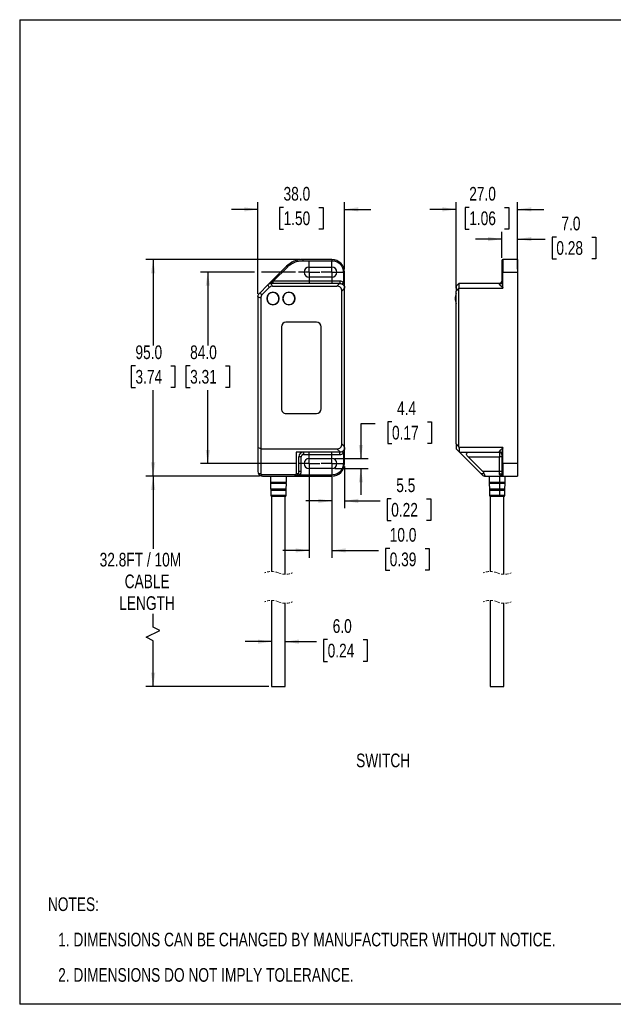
# Model space of a CAD drawing. Header units: millimetres. Extents: x 0 to 559, y 0 to 432.
# Tile 1 of 2: x 0 to 261, y 0 to 432. Entities that reach past the tile are written whole.
import ezdxf

# ---------------------------------------------------------------- set-up
doc = ezdxf.new("R2010")
doc.units = ezdxf.units.MM
doc.linetypes.add('CENTERX2', pattern=[20.32, 12.7, -2.54, 2.54, -2.54])
doc.linetypes.add('HIDDEN', pattern=[1.905, 1.27, -0.635])
doc.layers.add('CENTER', color=40, linetype='CENTERX2')
doc.layers.add('DIMENSIONS', color=140, linetype='Continuous', lineweight=25)
doc.layers.add('TEXT', color=140, linetype='Continuous', lineweight=25)
doc.styles.add('SLDTEXTSTYLE0', font='TXT', dxfattribs={"width": 0.75})
doc.dimstyles.new('SLDDIMSTYLE0', dxfattribs={"dimtxt": 6, "dimasz": 6, "dimexe": 0, "dimexo": 0.0625, "dimgap": 1.5, "dimtad": 0, "dimtih": 1, "dimtoh": 1, "dimdec": 1, "dimrnd": 1e-09, "dimzin": 12, "dimdsep": 46, "dimtxsty": 'SLDTEXTSTYLE0', "dimsah": 1, "dimcen": 0.09, "dimadec": 0, "dimazin": 3, "dimtfac": 1, "dimtdec": 1, "dimtofl": 0, "dimtmove": 0, "dimatfit": 3, "dimfxl": 0, "dimfrac": 2, "dimtolj": 1, "dimtzin": 12, "dimarcsym": 0})
doc.dimstyles.new('SLDDIMSTYLE1', dxfattribs={"dimtxt": 6, "dimasz": 6, "dimexe": 0, "dimexo": 0.0625, "dimgap": 1.5, "dimtad": 0, "dimtih": 1, "dimtoh": 1, "dimdec": 1, "dimrnd": 1e-09, "dimzin": 4, "dimdsep": 46, "dimtxsty": 'SLDTEXTSTYLE0', "dimsah": 1, "dimcen": 0.09, "dimadec": 0, "dimazin": 1, "dimtfac": 1, "dimtdec": 1, "dimtofl": 0, "dimtmove": 0, "dimatfit": 3, "dimfxl": 0, "dimfrac": 2, "dimtolj": 1, "dimtzin": 12, "dimarcsym": 0})
doc.dimstyles.new('SLDDIMSTYLE2', dxfattribs={"dimtxt": 6, "dimasz": 6, "dimexe": 0, "dimexo": 0.0625, "dimgap": 1.5, "dimtad": 0, "dimtih": 1, "dimtoh": 1, "dimdec": 1, "dimrnd": 1e-09, "dimzin": 4, "dimdsep": 46, "dimtxsty": 'SLDTEXTSTYLE0', "dimsah": 1, "dimcen": 0.09, "dimadec": 0, "dimazin": 1, "dimtfac": 1, "dimtdec": 1, "dimtmove": 0, "dimatfit": 0, "dimfxl": 0, "dimfrac": 2, "dimtolj": 1, "dimtzin": 12, "dimarcsym": 0})
doc.dimstyles.new('SLDDIMSTYLE3', dxfattribs={"dimtxt": 6, "dimasz": 6, "dimexe": 0, "dimexo": 0.0625, "dimgap": 1.5, "dimtad": 0, "dimtih": 1, "dimtoh": 1, "dimdec": 1, "dimrnd": 1e-09, "dimzin": 12, "dimdsep": 46, "dimtxsty": 'SLDTEXTSTYLE0', "dimsah": 1, "dimcen": 0.09, "dimadec": 0, "dimazin": 3, "dimtfac": 1, "dimtdec": 1, "dimtmove": 0, "dimatfit": 0, "dimfxl": 0, "dimfrac": 2, "dimtolj": 1, "dimtzin": 12, "dimarcsym": 0})

# ---------------------------------------------------------------- blocks, each defined once
blk = doc.blocks.new('SW_NOTE_0')
at = {"layer": 'TEXT', "color": 0, "char_height": 6, "attachment_point": 1, "style": 'SLDTEXTSTYLE0'}
for s, insert in [('NOTES:', (0, 7.73)), ('1. DIMENSIONS CAN BE CHANGED BY MANUFACTURER WITHOUT NOTICE.', (4.5, -7.78)), ('2. DIMENSIONS DO NOT IMPLY TOLERANCE.', (4.5, -23.3))]:
    blk.add_mtext(s, dxfattribs=dict(at, insert=insert))
blk = doc.blocks.new('_D')
at = {"layer": 'DIMENSIONS'}
for p, q in [((105.32, 231.62), (55.41, 231.62)), ((58.59, 231.62), (58.59, 199.79)), ((58.59, 165.45), (58.59, 171.22)), ((61.59, 163.95), (58.59, 165.45)), ((55.59, 160.95), (61.59, 163.95)), ((58.59, 159.45), (55.59, 160.95)), ((58.59, 139.39), (58.59, 159.45)), ((109.32, 139.39), (55.41, 139.39))]:
    blk.add_line(p, q, dxfattribs=at)
for points in [[(58.59, 231.62), (57.66, 225.62), (59.51, 225.62)], [(58.59, 139.39), (59.51, 145.39), (57.66, 145.39)]]:
    blk.add_solid(points, dxfattribs=at)
at = {"layer": 'DIMENSIONS', "char_height": 6, "attachment_point": 1, "style": 'SLDTEXTSTYLE0'}
for s, insert in [('32.8FT / 10M', (35.11, 198)), ('CABLE', (46.09, 188.48)), ('LENGTH', (43.71, 178.95))]:
    blk.add_mtext(s, dxfattribs=dict(at, insert=insert))
blk = doc.blocks.new('_D_1')
at = {"layer": 'DIMENSIONS'}
for p, q in [((122.96, 326.62), (55.41, 326.62)), ((58.59, 326.62), (58.59, 288.98)), ((50.83, 280), (49, 280)), ((49, 280), (49, 270.48)), ((66.34, 280), (68.17, 280)), ((68.17, 280), (68.17, 270.48)), ((49, 270.48), (50.83, 270.48)), ((58.59, 231.62), (58.59, 269.26)), ((68.17, 270.48), (66.34, 270.48)), ((105.32, 231.62), (55.41, 231.62))]:
    blk.add_line(p, q, dxfattribs=at)
for points in [[(58.59, 326.62), (57.66, 320.62), (59.51, 320.62)], [(58.59, 231.62), (59.51, 237.62), (57.66, 237.62)]]:
    blk.add_solid(points, dxfattribs=at)
at = {"layer": 'DIMENSIONS', "char_height": 6, "attachment_point": 1, "style": 'SLDTEXTSTYLE0'}
for s, insert in [('95.0', (50.83, 288.96)), ('3.74', (50.83, 278.21))]:
    blk.add_mtext(s, dxfattribs=dict(at, insert=insert))
blk = doc.blocks.new('_D_2')
at = {"layer": 'DIMENSIONS'}
for p, q in [((104.59, 311.56), (104.59, 351.8)), ((142.59, 322.39), (142.59, 351.8)), ((104.59, 348.62), (93.05, 348.62)), ((115.83, 349.51), (114, 349.51)), ((114, 349.51), (114, 339.98)), ((131.34, 349.51), (133.17, 349.51)), ((133.17, 349.51), (133.17, 339.98)), ((142.59, 348.62), (154.12, 348.62)), ((114, 339.98), (115.83, 339.98)), ((133.17, 339.98), (131.34, 339.98))]:
    blk.add_line(p, q, dxfattribs=at)
for points in [[(104.59, 348.62), (98.59, 349.54), (98.59, 347.7)], [(142.59, 348.62), (148.59, 347.7), (148.59, 349.54)]]:
    blk.add_solid(points, dxfattribs=at)
at = {"layer": 'DIMENSIONS', "char_height": 6, "attachment_point": 1, "style": 'SLDTEXTSTYLE0'}
for s, insert in [('38.0', (115.83, 358.46)), ('1.50', (115.83, 347.71))]:
    blk.add_mtext(s, dxfattribs=dict(at, insert=insert))
blk = doc.blocks.new('_D_3')
at = {"layer": 'DIMENSIONS'}
for p, q in [((103.09, 321.12), (79.41, 321.12)), ((82.59, 321.12), (82.59, 288.98)), ((121.08, 321.12), (106.09, 321.12)), ((74.83, 280), (73, 280)), ((73, 280), (73, 270.48)), ((90.34, 280), (92.17, 280)), ((92.17, 280), (92.17, 270.48)), ((73, 270.48), (74.83, 270.48)), ((82.59, 237.12), (82.59, 269.26)), ((92.17, 270.48), (90.34, 270.48)), ((121.08, 237.12), (79.41, 237.12))]:
    blk.add_line(p, q, dxfattribs=at)
for points in [[(82.59, 321.12), (81.66, 315.12), (83.51, 315.12)], [(82.59, 237.12), (83.51, 243.12), (81.66, 243.12)]]:
    blk.add_solid(points, dxfattribs=at)
at = {"layer": 'DIMENSIONS', "char_height": 6, "attachment_point": 1, "style": 'SLDTEXTSTYLE0'}
for s, insert in [('84.0', (74.83, 288.96)), ('3.31', (74.83, 278.21))]:
    blk.add_mtext(s, dxfattribs=dict(at, insert=insert))
blk = doc.blocks.new('_D_4')
at = {"layer": 'DIMENSIONS'}
for p, q in [((135.19, 159.92), (133.37, 159.92)), ((133.37, 159.92), (133.37, 150.4)), ((150.71, 159.92), (152.54, 159.92)), ((152.54, 159.92), (152.54, 150.4)), ((110.59, 159.04), (99.05, 159.04)), ((116.59, 159.04), (130.32, 159.04)), ((133.37, 150.4), (135.19, 150.4)), ((152.54, 150.4), (150.71, 150.4))]:
    blk.add_line(p, q, dxfattribs=at)
for points in [[(110.59, 159.04), (104.59, 159.96), (104.59, 158.12)], [(116.59, 159.04), (122.59, 158.12), (122.59, 159.96)]]:
    blk.add_solid(points, dxfattribs=at)
at = {"layer": 'DIMENSIONS', "char_height": 6, "attachment_point": 1, "style": 'SLDTEXTSTYLE0'}
for s, insert in [('6.0', (137.41, 168.88)), ('0.24', (135.19, 158.13))]:
    blk.add_mtext(s, dxfattribs=dict(at, insert=insert))
blk = doc.blocks.new('_D_5')
at = {"layer": 'DIMENSIONS'}
for p, q in [((163.43, 255.48), (161.6, 255.48)), ((161.6, 255.48), (161.6, 245.95)), ((178.95, 255.48), (180.78, 255.48)), ((180.78, 255.48), (180.78, 245.95)), ((156.12, 254.6), (149.77, 254.6)), ((149.77, 254.6), (149.77, 239.32)), ((161.6, 245.95), (163.43, 245.95)), ((180.78, 245.95), (178.95, 245.95)), ((138.36, 239.32), (152.94, 239.32)), ((138.36, 234.92), (152.94, 234.92)), ((149.77, 234.92), (149.77, 223.38))]:
    blk.add_line(p, q, dxfattribs=at)
for points in [[(149.77, 239.32), (150.69, 245.32), (148.85, 245.32)], [(149.77, 234.92), (148.85, 228.92), (150.69, 228.92)]]:
    blk.add_solid(points, dxfattribs=at)
at = {"layer": 'DIMENSIONS', "char_height": 6, "attachment_point": 1, "style": 'SLDTEXTSTYLE0'}
for s, insert in [('4.4', (165.65, 264.43)), ('0.17', (163.43, 253.69))]:
    blk.add_mtext(s, dxfattribs=dict(at, insert=insert))
blk = doc.blocks.new('_D_6')
at = {"layer": 'DIMENSIONS'}
for p, q in [((142.59, 235.85), (142.59, 217.6)), ((137.09, 231.11), (137.09, 217.6)), ((137.09, 220.77), (125.55, 220.77)), ((142.59, 220.77), (158.22, 220.77)), ((163.09, 221.66), (161.26, 221.66)), ((161.26, 221.66), (161.26, 212.13)), ((178.61, 221.66), (180.43, 221.66)), ((180.43, 221.66), (180.43, 212.13)), ((161.26, 212.13), (163.09, 212.13)), ((180.43, 212.13), (178.61, 212.13))]:
    blk.add_line(p, q, dxfattribs=at)
for points in [[(137.09, 220.77), (131.09, 221.7), (131.09, 219.85)], [(142.59, 220.77), (148.59, 219.85), (148.59, 221.7)]]:
    blk.add_solid(points, dxfattribs=at)
at = {"layer": 'DIMENSIONS', "char_height": 6, "attachment_point": 1, "style": 'SLDTEXTSTYLE0'}
for s, insert in [('5.5', (165.31, 230.61)), ('0.22', (163.09, 219.87))]:
    blk.add_mtext(s, dxfattribs=dict(at, insert=insert))
blk = doc.blocks.new('_D_7')
at = {"layer": 'DIMENSIONS'}
for p, q in [((127.09, 231.11), (127.09, 195.87)), ((137.09, 231.11), (137.09, 195.87)), ((127.09, 199.04), (115.55, 199.04)), ((137.09, 199.04), (157.56, 199.04)), ((162.44, 199.92), (160.61, 199.92)), ((160.61, 199.92), (160.61, 190.4)), ((177.95, 199.92), (179.78, 199.92)), ((179.78, 199.92), (179.78, 190.4)), ((160.61, 190.4), (162.44, 190.4)), ((179.78, 190.4), (177.95, 190.4))]:
    blk.add_line(p, q, dxfattribs=at)
for points in [[(127.09, 199.04), (121.09, 199.96), (121.09, 198.12)], [(137.09, 199.04), (143.09, 198.12), (143.09, 199.96)]]:
    blk.add_solid(points, dxfattribs=at)
at = {"layer": 'DIMENSIONS', "char_height": 6, "attachment_point": 1, "style": 'SLDTEXTSTYLE0'}
for s, insert in [('10.0', (162.44, 208.88)), ('0.39', (162.44, 198.13))]:
    blk.add_mtext(s, dxfattribs=dict(at, insert=insert))
blk = doc.blocks.new('SW_CENTERMARKSYMBOL_0')
at = {"layer": 'CENTER', "color": 0}
for p, q in [((0, 2.54), (0, 4.74)), ((-2.54, 0), (-4.74, 0)), ((0, 0), (-2.54, 0)), ((0, 0), (0, 2.54)), ((0, 0), (0, -2.54)), ((0, 0), (2.54, 0)), ((2.54, 0), (4.74, 0)), ((0, -2.54), (0, -4.74))]:
    blk.add_line(p, q, dxfattribs=at)
blk = doc.blocks.new('SW_CENTERMARKSYMBOL_1')
at = {"layer": 'CENTER', "color": 0}
for p, q in [((0, 2.54), (0, 4.74)), ((-2.54, 0), (-4.74, 0)), ((0, 0), (-2.54, 0)), ((0, 0), (0, 2.54)), ((0, 0), (0, -2.54)), ((0, 0), (2.54, 0)), ((2.54, 0), (4.74, 0)), ((0, -2.54), (0, -4.74))]:
    blk.add_line(p, q, dxfattribs=at)
blk = doc.blocks.new('SW_CENTERMARKSYMBOL_2')
at = {"layer": 'CENTER', "color": 0}
for p, q in [((0, 2.54), (0, 4.74)), ((-2.54, 0), (-4.74, 0)), ((0, 0), (-2.54, 0)), ((0, 0), (0, 2.54)), ((0, 0), (0, -2.54)), ((0, 0), (2.54, 0)), ((2.54, 0), (4.74, 0)), ((0, -2.54), (0, -4.74))]:
    blk.add_line(p, q, dxfattribs=at)
blk = doc.blocks.new('SW_CENTERMARKSYMBOL_3')
at = {"layer": 'CENTER', "color": 0}
for p, q in [((0, 2.54), (0, 4.74)), ((-2.54, 0), (-4.74, 0)), ((0, 0), (-2.54, 0)), ((0, 0), (0, 2.54)), ((0, 0), (0, -2.54)), ((0, 0), (2.54, 0)), ((2.54, 0), (4.74, 0)), ((0, -2.54), (0, -4.74))]:
    blk.add_line(p, q, dxfattribs=at)
blk = doc.blocks.new('_D_12')
at = {"layer": 'DIMENSIONS'}
for p, q in [((211.6, 327.39), (211.6, 338.76)), ((218.6, 327.89), (218.6, 338.76)), ((211.6, 335.59), (200.06, 335.59)), ((218.6, 335.59), (230.71, 335.59)), ((235.58, 336.47), (233.76, 336.47)), ((233.76, 336.47), (233.76, 326.94)), ((251.1, 336.47), (252.93, 336.47)), ((252.93, 336.47), (252.93, 326.94)), ((233.76, 326.94), (235.58, 326.94)), ((252.93, 326.94), (251.1, 326.94))]:
    blk.add_line(p, q, dxfattribs=at)
for points in [[(211.6, 335.59), (205.6, 336.51), (205.6, 334.66)], [(218.6, 335.59), (224.6, 334.66), (224.6, 336.51)]]:
    blk.add_solid(points, dxfattribs=at)
at = {"layer": 'DIMENSIONS', "char_height": 6, "attachment_point": 1, "style": 'SLDTEXTSTYLE0'}
for s, insert in [('7.0', (237.8, 345.42)), ('0.28', (235.58, 334.68))]:
    blk.add_mtext(s, dxfattribs=dict(at, insert=insert))
blk = doc.blocks.new('_D_13')
at = {"layer": 'DIMENSIONS'}
for p, q in [((191.6, 314.07), (191.6, 351.8)), ((218.6, 322.39), (218.6, 351.8)), ((191.6, 348.62), (180.06, 348.62)), ((197.34, 349.51), (195.51, 349.51)), ((195.51, 349.51), (195.51, 339.98)), ((212.86, 349.51), (214.69, 349.51)), ((214.69, 349.51), (214.69, 339.98)), ((218.6, 348.62), (230.14, 348.62)), ((195.51, 339.98), (197.34, 339.98)), ((214.69, 339.98), (212.86, 339.98))]:
    blk.add_line(p, q, dxfattribs=at)
for points in [[(191.6, 348.62), (185.6, 349.54), (185.6, 347.7)], [(218.6, 348.62), (224.6, 347.7), (224.6, 349.54)]]:
    blk.add_solid(points, dxfattribs=at)
at = {"layer": 'DIMENSIONS', "char_height": 6, "attachment_point": 1, "style": 'SLDTEXTSTYLE0'}
for s, insert in [('27.0', (197.34, 358.46)), ('1.06', (197.34, 347.71))]:
    blk.add_mtext(s, dxfattribs=dict(at, insert=insert))

msp = doc.modelspace()

# ---------------------------------------------------------------- linework, layer by layer
at = {"color": 7, "linetype": 'Continuous'}
for p, q in [((0, 431.8), (0, 0)), ((0, 431.8), (558.8, 431.8)), ((558.8, 0), (0, 0))]:
    msp.add_line(p, q, dxfattribs=at)
for p, q in [((124.23, 326.62), (124.23, 326.12)), ((137.09, 326.62), (124.23, 326.62)), ((124.23, 326.12), (137.09, 326.12)), ((137.09, 326.62), (137.09, 326.12)), ((211.6, 326.12), (211.6, 321.12)), ((212.1, 326.62), (212.1, 321.12)), ((218.6, 326.62), (212.1, 326.62)), ((218.6, 326.62), (218.6, 321.12)), ((117.16, 323.69), (109, 315.54)), ((111.29, 317.12), (117.51, 323.34)), ((127.09, 323.32), (137.09, 323.32)), ((142.09, 321.12), (142.09, 316.72)), ((142.59, 321.12), (142.09, 321.12)), ((142.59, 314.12), (142.59, 321.12)), ((211.6, 321.12), (211.6, 316.72)), ((212.1, 321.12), (211.6, 321.12)), ((212.1, 314.12), (212.1, 321.12)), ((212.1, 321.12), (218.6, 321.12)), ((218.6, 321.12), (218.6, 237.12)), ((108.96, 315.5), (105.21, 311.74)), ((109, 315.54), (108.96, 315.5)), ((108.96, 315.5), (109.46, 314.3)), ((110.46, 316.12), (110.41, 316.12)), ((110.96, 314.92), (110.46, 316.12)), ((140.46, 316.12), (110.46, 316.12)), ((110.71, 316.83), (111.29, 317.12)), ((111.29, 316.12), (111.29, 317.12)), ((140.59, 317.12), (111.29, 317.12)), ((137.09, 318.92), (127.09, 318.92)), ((140.46, 316.12), (139.26, 314.92)), ((140.59, 316.12), (140.46, 316.12)), ((140.59, 317.12), (140.59, 316.12)), ((192.8, 316.12), (191.6, 314.92)), ((210.6, 316.12), (192.8, 316.12)), ((192.8, 316.12), (192.8, 316.12)), ((210.6, 315.85), (210.6, 316.12)), ((105.21, 311.74), (105.17, 311.71)), ((106.41, 311.25), (105.21, 311.74)), ((109.46, 314.3), (106.41, 311.25)), ((110.96, 314.92), (139.26, 314.92)), ((141.39, 312.8), (142.59, 314)), ((141.39, 245.74), (141.39, 312.8)), ((142.59, 314), (142.59, 314.12)), ((142.59, 244.54), (142.59, 314)), ((191.6, 314.92), (191.6, 312.8)), ((191.6, 312.8), (192.8, 314)), ((191.6, 245.74), (191.6, 312.8)), ((192.8, 314.12), (212.1, 314.12)), ((192.8, 244.54), (192.8, 314)), ((104.59, 310.29), (104.59, 310.24)), ((104.59, 310.24), (104.59, 244.12)), ((104.59, 310.24), (105.79, 309.75)), ((105.79, 309.75), (105.79, 243.62)), ((130.29, 299.12), (116.89, 299.12)), ((114.89, 297.12), (114.89, 261.12)), ((132.29, 261.12), (132.29, 297.12)), ((116.89, 259.12), (130.29, 259.12)), ((105.79, 243.62), (104.59, 244.12)), ((104.59, 244.12), (104.59, 233.62)), ((105.79, 243.62), (105.79, 232.62)), ((105.79, 243.62), (139.26, 243.62)), ((140.59, 242.12), (121.39, 242.12)), ((121.39, 242.12), (121.39, 232.62)), ((124.59, 242.12), (124.59, 241.12)), ((139.26, 243.62), (140.76, 242.13)), ((140.76, 242.13), (140.59, 242.12)), ((140.59, 241.12), (140.59, 242.12)), ((142.59, 244.54), (141.39, 245.74)), ((142.59, 244.12), (142.59, 244.54)), ((142.59, 237.12), (142.59, 244.12)), ((191.6, 245.74), (191.6, 243.62)), ((192.8, 244.54), (191.6, 245.74)), ((191.6, 243.62), (193.09, 242.13)), ((212.1, 244.12), (192.83, 244.12)), ((193.09, 242.13), (193.1, 242.12)), ((193.1, 242.12), (210.6, 242.12)), ((193.1, 242.12), (202.6, 232.62)), ((210.6, 242.12), (210.6, 242.39)), ((210.6, 242.12), (210.6, 240.12)), ((212.1, 237.12), (212.1, 244.12)), ((122.59, 233.62), (122.59, 240.12)), ((123.59, 240.12), (122.59, 240.12)), ((123.59, 233.62), (123.59, 240.12)), ((124.59, 241.12), (140.59, 241.12)), ((127.09, 239.32), (137.09, 239.32)), ((142.09, 241.52), (142.09, 237.12)), ((196.8, 240.12), (210.6, 240.12)), ((203.3, 233.62), (196.8, 240.12)), ((211.6, 240.12), (210.6, 240.12)), ((210.6, 233.62), (210.6, 240.12)), ((211.6, 241.52), (211.6, 237.12)), ((123.59, 233.62), (122.59, 233.62)), ((137.09, 234.92), (127.09, 234.92)), ((142.59, 237.12), (142.09, 237.12)), ((210.6, 233.62), (203.3, 233.62)), ((211.6, 233.62), (210.6, 233.62)), ((210.6, 232.62), (210.6, 233.62)), ((212.1, 237.12), (211.6, 237.12)), ((211.6, 237.12), (211.6, 232.12)), ((218.6, 237.12), (212.1, 237.12)), ((212.1, 237.12), (212.1, 231.62)), ((218.6, 237.12), (218.6, 231.62)), ((105.79, 232.62), (104.85, 232.62)), ((121.29, 232.21), (105.88, 232.21)), ((106.59, 231.62), (106.61, 231.62)), ((106.61, 231.62), (120.56, 231.62)), ((110.04, 231.62), (110.1, 228.91)), ((110.25, 228.91), (110.1, 228.91)), ((110.25, 228.91), (110.2, 231.62)), ((117.07, 228.91), (110.25, 228.91)), ((117.07, 228.91), (117.13, 231.62)), ((120.56, 231.62), (120.59, 231.62)), ((120.59, 231.62), (137.09, 231.62)), ((122.32, 232.62), (121.39, 232.62)), ((137.09, 232.12), (123.18, 232.12)), ((137.09, 231.62), (137.09, 232.12)), ((203.92, 232.62), (202.6, 232.62)), ((204.43, 231.62), (204.47, 231.62)), ((204.47, 231.62), (212.1, 231.62)), ((206.06, 231.62), (206.12, 228.91)), ((210.62, 228.91), (206.12, 228.91)), ((210.64, 231.62), (210.62, 228.91)), ((213.09, 228.91), (210.62, 228.91)), ((212.1, 231.62), (218.6, 231.62)), ((213.09, 228.91), (213.14, 231.62)), ((110.11, 228.34), (110.16, 225.9)), ((110.26, 228.34), (110.11, 228.34)), ((110.31, 225.9), (110.16, 225.9)), ((110.17, 228.81), (110.32, 228.81)), ((110.33, 228.43), (110.18, 228.43)), ((110.18, 225.34), (110.22, 223.11)), ((110.33, 225.34), (110.18, 225.34)), ((110.23, 225.81), (110.38, 225.81)), ((110.39, 225.43), (110.24, 225.43)), ((110.31, 225.9), (110.26, 228.34)), ((117.06, 228.34), (110.26, 228.34)), ((117.01, 225.9), (110.31, 225.9)), ((110.32, 228.81), (117, 228.81)), ((110.32, 228.62), (110.46, 228.62)), ((116.99, 228.43), (110.33, 228.43)), ((110.37, 223.11), (110.33, 225.34)), ((116.99, 225.34), (110.33, 225.34)), ((110.37, 225.62), (110.51, 225.62)), ((110.38, 225.81), (116.94, 225.81)), ((116.93, 225.43), (110.39, 225.43)), ((110.46, 228.62), (116.86, 228.62)), ((110.51, 225.62), (116.8, 225.62)), ((116.95, 223.11), (116.99, 225.34)), ((117.01, 225.9), (117.06, 228.34)), ((206.13, 228.34), (206.18, 225.9)), ((210.62, 228.34), (206.13, 228.34)), ((210.6, 225.9), (206.18, 225.9)), ((206.19, 228.81), (210.6, 228.81)), ((206.19, 225.34), (206.24, 223.11)), ((210.6, 225.34), (206.19, 225.34)), ((210.6, 228.43), (206.2, 228.43)), ((206.25, 225.81), (210.58, 225.81)), ((210.58, 225.43), (206.26, 225.43)), ((206.33, 228.62), (210.56, 228.62)), ((206.39, 225.62), (210.54, 225.62)), ((210.54, 225.62), (212.82, 225.62)), ((210.56, 228.62), (212.87, 228.62)), ((210.58, 225.81), (212.95, 225.81)), ((212.95, 225.43), (210.58, 225.43)), ((210.6, 225.34), (210.58, 223.11)), ((210.6, 228.81), (213.01, 228.81)), ((213.01, 228.43), (210.6, 228.43)), ((210.62, 228.34), (210.6, 225.9)), ((213.02, 225.9), (210.6, 225.9)), ((213.01, 225.34), (210.6, 225.34)), ((213.07, 228.34), (210.62, 228.34)), ((212.96, 223.11), (213.01, 225.34)), ((213.02, 225.9), (213.07, 228.34)), ((110.37, 223.11), (110.22, 223.11)), ((116.95, 223.11), (110.37, 223.11)), ((110.59, 222.64), (110.59, 189.82)), ((110.72, 222.64), (110.59, 222.64)), ((116.32, 222.64), (110.72, 222.64)), ((116.59, 222.64), (116.32, 222.64)), ((116.59, 188.59), (116.59, 222.64)), ((210.58, 223.11), (206.24, 223.11)), ((206.6, 222.64), (206.6, 189.82)), ((208.36, 222.64), (206.6, 222.64)), ((210.48, 222.64), (208.36, 222.64)), ((212.6, 222.64), (210.48, 222.64)), ((212.96, 223.11), (210.58, 223.11)), ((212.6, 188.59), (212.6, 222.64)), ((110.59, 177.12), (110.59, 139.39)), ((206.6, 177.12), (206.6, 139.39)), ((116.59, 139.39), (116.59, 175.89)), ((212.6, 139.39), (212.6, 175.89)), ((110.59, 139.39), (116.32, 139.39)), ((116.32, 139.39), (116.59, 139.39)), ((206.6, 139.39), (208.36, 139.39)), ((208.36, 139.39), (212.6, 139.39))]:
    msp.add_line(p, q)
at = {"flags": 128}
for points in [[(117.16, 323.69), (117.16, 323.69), (117.18, 323.67), (117.22, 323.63), (117.26, 323.59), (117.31, 323.54), (117.37, 323.47), (117.44, 323.41), (117.51, 323.34)], [(110.71, 316.83), (110.69, 316.68), (110.66, 316.54), (110.63, 316.42), (110.6, 316.32), (110.55, 316.23), (110.51, 316.17), (110.46, 316.13), (110.41, 316.12)], [(142.09, 316.72), (141.99, 316.55), (141.89, 316.39), (141.81, 316.24), (141.73, 316.11), (141.67, 316), (141.62, 315.92), (141.6, 315.87), (141.59, 315.85)], [(192.8, 314), (192.8, 314.06), (192.8, 314.12)], [(141.59, 242.39), (141.6, 242.37), (141.62, 242.32), (141.67, 242.24), (141.73, 242.14), (141.81, 242), (141.89, 241.85), (141.99, 241.69), (142.09, 241.52)], [(196.8, 240.12), (196.49, 240.47), (196.28, 240.81), (196.18, 241.12), (196.17, 241.41), (196.28, 241.65), (196.48, 241.85), (196.78, 242), (197.17, 242.09), (197.63, 242.12)], [(123.18, 232.12), (123.01, 232.22), (122.85, 232.31), (122.7, 232.4), (122.57, 232.47), (122.46, 232.54), (122.38, 232.58), (122.33, 232.61), (122.32, 232.62)], [(202.6, 232.62), (202.75, 232.47), (202.89, 232.34), (203.02, 232.21)], [(203.92, 232.62), (203.98, 232.34), (204.06, 232.09), (204.15, 231.89), (204.25, 231.74), (204.36, 231.65), (204.47, 231.62)], [(211.6, 232.12), (211.58, 232.22), (211.53, 232.31), (211.43, 232.4), (211.31, 232.47), (211.16, 232.54), (210.98, 232.58), (210.8, 232.61), (210.6, 232.62)]]:
    msp.add_lwpolyline(points, dxfattribs=at)
for centre, radius, start, end in [((124.23, 316.62), 10, 90, 135.0001), ((137.09, 321.12), 5.5, 0.0001, 90), ((212.1, 326.12), 0.5, 90.0004, 179.9997), ((127.09, 321.12), 2.2, 90, 270), ((137.09, 321.12), 2.2, 270, 90), ((210.6, 317.12), 1, 269.9996, 0.0005), ((210.66, 316.79), 0.94, 266.1889, 355.5979), ((107.87, 309.76), 2.08, 134.5845, 180.4156), ((111.19, 309.52), 2.75, 90, 270), ((111.19, 309.52), 2.65, 33.729, 213.7289), ((111.19, 309.52), 2.65, 213.729, 33.7289), ((110.95, 312.84), 2.08, 89.5842, 135.4162), ((111.19, 309.52), 2.75, 270, 90), ((118.19, 309.52), 2.75, 90, 270), ((118.19, 309.52), 2.65, 90, 270), ((118.19, 309.52), 2.75, 270, 90), ((118.19, 309.52), 2.65, 270, 90), ((139.38, 312.91), 2.01, 356.7243, 93.2757), ((198.47, 309.52), 7.27, 160.9088, 179.9999), ((198.47, 309.52), 7.27, 180.0001, 199.0912), ((116.89, 297.12), 2, 90.0002, 179.9999), ((130.29, 297.12), 2, 0.0001, 89.9998), ((116.89, 261.12), 2, 180, 270.0001), ((130.29, 261.12), 2, 270, 360), ((124.59, 240.12), 2, 90, 180), ((139.38, 245.63), 2.01, 266.7242, 3.2758), ((196.3, 244.55), 3.5, 180.1125, 187.0214), ((210.66, 241.45), 0.94, 4.4019, 93.8113), ((210.6, 241.12), 1, 360, 90), ((127.09, 237.12), 2.2, 90, 270), ((137.09, 237.12), 2.2, 270, 90), ((106.59, 233.62), 2, 180.0002, 209.9998), ((120.59, 233.62), 2, 330, 360), ((137.09, 237.12), 5.5, 270, 360), ((201.93, 232.08), 2.06, 15.2381, 48.4476), ((106.59, 233.62), 2, 210, 270), ((106.68, 232.61), 0.892, 179.3105, 206.8859), ((106.74, 232.52), 0.911, 200.3739, 262.2926), ((110.2, 228.91), 0.1, 181.2311, 253.5806), ((110.35, 228.91), 0.0994, 180.4105, 251.947), ((116.97, 228.91), 0.1, 286.4196, 358.7683), ((120.43, 232.52), 0.911, 277.7076, 339.6259), ((120.59, 233.62), 2, 270, 330), ((120.49, 232.61), 0.892, 333.1142, 0.6894), ((204.43, 233.62), 2, 225, 270), ((206.22, 228.91), 0.1, 181.2319, 253.5801), ((210.46, 228.89), 0.162, 330.0966, 4.6997), ((212.1, 232.12), 0.5, 180, 270), ((212.99, 228.91), 0.1, 286.4194, 358.7689), ((110.21, 228.34), 0.1, 108.8834, 181.2324), ((110.26, 225.91), 0.1, 181.2321, 251.7372), ((110.12, 228.62), 0.2, 0.0005, 73.5799), ((110.12, 228.62), 0.2, 288.8835, 0.0003), ((110.28, 225.34), 0.1, 110.7257, 181.2324), ((110.17, 225.62), 0.2, 0.0002, 71.7371), ((110.17, 225.62), 0.2, 290.7263, 0.0003), ((110.36, 228.34), 0.0998, 110.5997, 181.9006), ((110.41, 225.9), 0.0996, 180.4576, 250.081), ((110.26, 228.62), 0.199, 359.2218, 71.9193), ((110.26, 228.62), 0.199, 290.5734, 0.7142), ((110.43, 225.34), 0.1, 112.4567, 181.855), ((110.31, 225.62), 0.199, 359.2696, 70.0547), ((110.31, 225.62), 0.2, 292.4331, 0.668), ((117, 225.62), 0.2, 108.2626, 180.0001), ((117, 225.62), 0.2, 180, 249.2733), ((117.06, 228.62), 0.2, 106.42, 179.9997), ((117.06, 228.62), 0.2, 179.9997, 251.1165), ((116.89, 225.34), 0.1, 358.7677, 69.2738), ((116.91, 225.91), 0.1, 288.2628, 358.7679), ((116.96, 228.34), 0.1, 358.7677, 71.1161), ((206.23, 228.34), 0.1, 108.8843, 181.2318), ((206.28, 225.91), 0.1, 181.2319, 251.7375), ((206.13, 228.62), 0.2, 0.0002, 73.5801), ((206.29, 225.34), 0.1, 110.7259, 181.2325), ((206.13, 228.62), 0.2, 288.8835, 0.0004), ((206.19, 225.62), 0.2, 359.9998, 71.7374), ((206.19, 225.62), 0.2, 290.7265, 0.0001), ((210.88, 225.65), 0.342, 151.5698, 184.5593), ((210.9, 225.6), 0.359, 176.0238, 206.811), ((210.88, 228.65), 0.329, 150.2915, 185.0442), ((210.9, 228.59), 0.346, 175.594, 208.013), ((210.43, 225.89), 0.168, 331.3906, 4.21), ((210.42, 225.35), 0.183, 355.6725, 26.6543), ((210.44, 228.35), 0.176, 355.2482, 27.8407), ((213.02, 225.62), 0.2, 108.2629, 179.9998), ((213.02, 225.62), 0.2, 180.0004, 249.273), ((213.07, 228.62), 0.2, 106.4199, 180), ((213.07, 228.62), 0.2, 179.999, 251.1171), ((212.92, 225.91), 0.1, 288.2615, 358.7692), ((212.91, 225.34), 0.1, 358.7676, 69.2743), ((212.97, 228.34), 0.1, 358.7678, 71.1157), ((110.72, 223.12), 0.5, 181.232, 253.8158), ((110.87, 223.11), 0.497, 180.4044, 252.1855), ((116.45, 223.12), 0.5, 286.1842, 358.768), ((206.74, 223.12), 0.5, 181.232, 253.8159), ((209.78, 223.04), 0.804, 329.9267, 4.7652), ((212.46, 223.12), 0.5, 286.1842, 358.768)]:
    msp.add_arc(centre, radius, start, end)
at = {"color": 7, "linetype": 'HIDDEN', "lineweight": 18}
for centre, start, end in [((110.5, 181.79), 67.3801, 112.6199), ((116.67, 196.61), 247.3801, 292.6199), ((206.51, 181.79), 67.3801, 112.6199), ((212.69, 196.61), 247.3801, 292.6199), ((110.5, 169.09), 67.3801, 112.6199), ((206.51, 169.09), 67.3801, 112.6199), ((116.67, 183.91), 247.3801, 292.6199), ((212.69, 183.91), 247.3801, 292.6199)]:
    msp.add_arc(centre, 8.03, start, end, dxfattribs=at)
for points, knots in [([(117.51, 323.34), (117.97, 323.75), (118.9, 324.58), (120.57, 325.45), (122.37, 326.02), (123.61, 326.09), (124.23, 326.12)], [0, 0, 0, 0, 0.247575, 0.5, 0.752425, 1, 1, 1, 1]), ([(137.09, 326.12), (137.4, 326.1), (138.03, 326.07), (138.96, 325.79), (139.85, 325.33), (140.65, 324.68), (141.3, 323.88), (141.76, 322.99), (142.04, 322.05), (142.07, 321.43), (142.09, 321.12)], [0, 0, 0, 0, 0.119996, 0.240026, 0.368653, 0.50001, 0.631367, 0.759993, 0.883487, 1, 1, 1, 1]), ([(109, 315.54), (109.15, 315.68), (109.41, 315.93), (109.84, 316.28), (110.25, 316.58), (110.57, 316.75), (110.71, 316.83)], [0, 0, 0, 0, 0.293793, 0.49812, 0.779032, 1, 1, 1, 1]), ([(109, 315.54), (109.17, 315.68), (109.52, 315.96), (110.04, 316.11), (110.34, 316.12), (110.41, 316.12)], [0, 0, 0, 0, 0.428789, 0.857555, 1, 1, 1, 1]), ([(142.09, 316.72), (141.85, 316.84), (141.38, 317.07), (140.85, 317.1), (140.59, 317.12)], [0, 0, 0, 0, 0.500001, 1, 1, 1, 1]), ([(140.59, 316.12), (140.81, 316.1), (141.25, 316.06), (141.85, 315.72), (142.3, 315.21), (142.55, 314.65), (142.58, 314.27), (142.59, 314.12)], [0, 0, 0, 0, 0.2128, 0.425356, 0.639932, 0.853462, 1, 1, 1, 1]), ([(142.09, 316.72), (142.18, 316.51), (142.36, 316.1), (142.54, 315.23), (142.57, 314.56), (142.59, 314.12)], [0, 0, 0, 0, 0.252941, 0.503277, 1, 1, 1, 1]), ([(192.8, 316.12), (192.8, 316.08), (192.8, 315.94), (192.78, 315.63), (192.79, 315.15), (192.81, 314.63), (192.81, 314.27), (192.8, 314.12)], [0, 0, 0, 0, 0.055383, 0.215303, 0.464448, 0.772394, 1, 1, 1, 1]), ([(212.1, 314.12), (211.98, 314.23), (211.77, 314.44), (211.46, 314.74), (211.19, 315), (210.97, 315.24), (210.79, 315.46), (210.65, 315.65), (210.61, 315.8), (210.6, 315.85)], [0, 0, 0, 0, 0.211217, 0.385782, 0.557677, 0.697367, 0.809513, 0.923854, 1, 1, 1, 1]), ([(211.26, 316.37), (211.25, 316.36), (211.17, 316.28), (211.06, 316.23), (210.96, 316.19)], [0, 0, 0, 0, 0.1344718, 1, 1, 1, 1]), ([(211.6, 316.72), (211.62, 316.51), (211.66, 316.08), (211.85, 315.22), (212, 314.56), (212.1, 314.12)], [0, 0, 0, 0, 0.237503, 0.488338, 1, 1, 1, 1]), ([(104.59, 310.29), (104.61, 310.52), (104.65, 310.97), (104.92, 311.43), (105.12, 311.65), (105.17, 311.71)], [0, 0, 0, 0, 0.428789, 0.857555, 1, 1, 1, 1]), ([(142.59, 244.12), (142.56, 243.9), (142.52, 243.45), (142.18, 242.85), (141.67, 242.4), (141.16, 242.18), (140.85, 242.14), (140.76, 242.13)], [0, 0, 0, 0, 0.2259081, 0.4519878, 0.6787715, 0.9049082, 1, 1, 1, 1]), ([(142.59, 244.12), (142.57, 243.68), (142.54, 243.02), (142.36, 242.14), (142.18, 241.73), (142.09, 241.52)], [0, 0, 0, 0, 0.496728, 0.747061, 1, 1, 1, 1]), ([(192.83, 244.12), (192.85, 243.9), (192.89, 243.49), (192.91, 242.92), (192.97, 242.49), (193.02, 242.23), (193.08, 242.14), (193.09, 242.13)], [0, 0, 0, 0, 0.327078, 0.617607, 0.841293, 0.974245, 1, 1, 1, 1]), ([(210.6, 242.39), (210.61, 242.45), (210.63, 242.55), (210.71, 242.67), (210.81, 242.81), (210.97, 243), (211.19, 243.24), (211.46, 243.51), (211.77, 243.8), (211.98, 244.01), (212.1, 244.12)], [0, 0, 0, 0, 0.076135, 0.128099, 0.190594, 0.302708, 0.442402, 0.61426, 0.788805, 1, 1, 1, 1]), ([(212.1, 244.12), (212, 243.68), (211.85, 243.03), (211.66, 242.16), (211.62, 241.73), (211.6, 241.52)], [0, 0, 0, 0, 0.511666, 0.762499, 1, 1, 1, 1]), ([(124.59, 241.12), (124.46, 241.11), (124.27, 241.09), (124.03, 240.96), (123.87, 240.83), (123.74, 240.67), (123.62, 240.44), (123.6, 240.25), (123.59, 240.12)], [0, 0, 0, 0, 0.239443, 0.369893, 0.5, 0.63045, 0.760557, 1, 1, 1, 1]), ([(140.59, 241.12), (140.85, 241.14), (141.38, 241.17), (141.85, 241.41), (142.09, 241.52)], [0, 0, 0, 0, 0.5, 1, 1, 1, 1]), ([(123.18, 232.12), (123.3, 232.36), (123.53, 232.83), (123.57, 233.36), (123.59, 233.62)], [0, 0, 0, 0, 0.5, 1, 1, 1, 1]), ([(142.09, 237.12), (142.07, 236.81), (142.04, 236.18), (141.75, 235.25), (141.3, 234.36), (140.65, 233.56), (139.85, 232.91), (138.95, 232.45), (138.02, 232.17), (137.39, 232.14), (137.09, 232.12)], [0, 0, 0, 0, 0.119996, 0.240026, 0.368653, 0.50001, 0.631366, 0.759993, 0.883486, 1, 1, 1, 1]), ([(123.18, 232.12), (122.98, 232.03), (122.57, 231.84), (121.74, 231.68), (121.12, 231.65), (120.73, 231.63)], [0, 0, 0, 0, 0.267436, 0.532117, 1, 1, 1, 1]), ([(212.1, 231.62), (211.98, 231.63), (211.76, 231.64), (211.45, 231.71), (211.18, 231.82), (210.96, 231.96), (210.77, 232.14), (210.63, 232.36), (210.61, 232.54), (210.6, 232.62)], [0, 0, 0, 0, 0.18012, 0.33128, 0.48478, 0.616619, 0.732265, 0.87195, 1, 1, 1, 1])]:
    msp.add_open_spline(points, degree=3, knots=knots)

# ---------------------------------------------------------------- block references
at = {"layer": 'CENTER'}
for name, p in [('SW_CENTERMARKSYMBOL_0', (127.09, 321.12)), ('SW_CENTERMARKSYMBOL_1', (137.09, 321.12)), ('SW_CENTERMARKSYMBOL_2', (127.09, 237.12)), ('SW_CENTERMARKSYMBOL_3', (137.09, 237.12))]:
    msp.add_blockref(name, p, dxfattribs=at)
at = {"layer": 'TEXT'}
msp.add_blockref('SW_NOTE_0', (12.4, 39.18), dxfattribs=at)

# ---------------------------------------------------------------- texts
at = {"layer": 'TEXT', "insert": (147.69, 109.96), "char_height": 6, "attachment_point": 1, "style": 'SLDTEXTSTYLE0'}
msp.add_mtext('SWITCH', dxfattribs=at)

# ---------------------------------------------------------------- dimensions: what is measured, and where the dimension line sits
at = {"layer": 'DIMENSIONS'}
for base, p1, p2, angle, dimstyle, picture, middle in [((142.59, 348.62), (104.59, 310.29), (142.59, 321.12), 0, 'SLDDIMSTYLE2', '_D_2', (123.59, 348.62)), ((58.59, 231.62), (124.23, 326.62), (106.59, 231.62), 90, 'SLDDIMSTYLE1', '_D_1', (58.59, 279.12)), ((82.59, 321.12), (122.35, 237.12), (122.35, 321.12), 90, 'SLDDIMSTYLE1', '_D_3', (82.59, 279.12)), ((149.77, 239.32), (137.09, 234.92), (137.09, 239.32), 90, 'SLDDIMSTYLE3', '_D_5', (149.77, 254.6)), ((137.09, 220.77), (142.59, 237.12), (137.09, 232.38), 0, 'SLDDIMSTYLE3', '_D_6', (170.85, 220.77)), ((116.59, 159.04), (110.59, 139.39), (116.59, 139.39), 0, 'SLDDIMSTYLE2', '_D_4', (142.95, 159.04))]:
    dim = msp.add_linear_dim(base=base, p1=p1, p2=p2, angle=angle, dimstyle=dimstyle, dxfattribs=at)
    dim.commit()
    dim.dimension.update_dxf_attribs({"geometry": picture, "text_midpoint": middle, "dimtype": 160})
for base, p1, p2, picture, middle in [((218.6, 348.62), (191.6, 312.8), (218.6, 321.12), '_D_13', (205.1, 348.62)), ((218.6, 335.59), (211.6, 326.12), (218.6, 326.62), '_D_12', (243.34, 335.59)), ((137.09, 199.04), (127.09, 232.38), (137.09, 232.38), '_D_7', (170.19, 199.04))]:
    dim = msp.add_linear_dim(base=base, p1=p1, p2=p2, dimstyle='SLDDIMSTYLE2', dxfattribs=at)
    dim.commit()
    dim.dimension.update_dxf_attribs({"geometry": picture, "text_midpoint": middle, "dimtype": 160})
dim = msp.add_linear_dim(base=(58.59, 139.39), p1=(106.59, 231.62), p2=(110.59, 139.39), angle=90, text='32.8FT / 10M\\PCABLE\\PLENGTH', dimstyle='SLDDIMSTYLE0', dxfattribs=at)
dim.commit()
dim.dimension.update_dxf_attribs({"geometry": '_D', "text_midpoint": (58.59, 185.51), "dimtype": 160})

doc.saveas('drawing.dxf')
